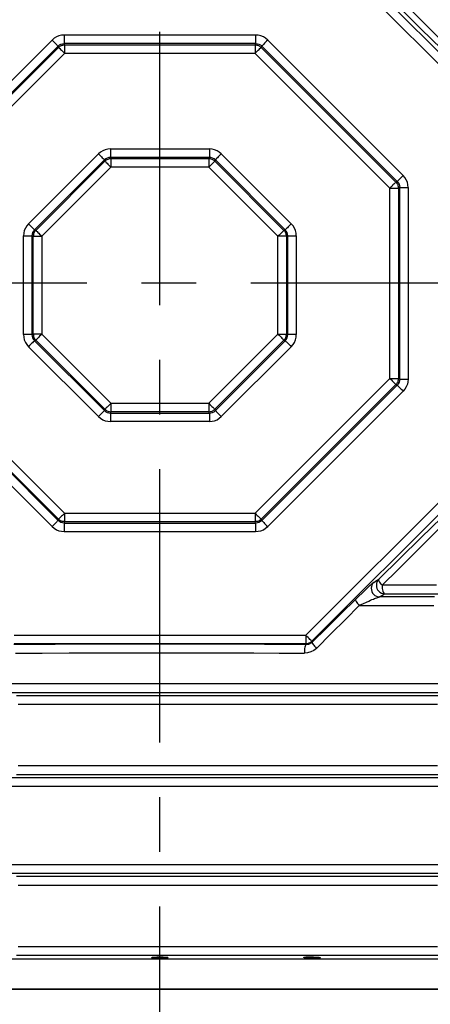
# Model space of a CAD drawing. Header units: millimetres. Extents: x 196 to 1773810, y -221320 to 153872.
# Tile 55 of 256: x 1115152 to 1115629, y -201662 to -200518. Entities that reach past the tile are written whole.
import ezdxf

# ---------------------------------------------------------------- set-up
doc = ezdxf.new("R2010")
doc.units = ezdxf.units.MM
doc.linetypes.add('CENTER', pattern=[50.8, 31.75, -6.35, 6.35, -6.35])
doc.layers.get('Defpoints').update_dxf_attribs({"lineweight": 18})
doc.layers.add('00_Основной', color=163, linetype='Continuous', lineweight=40)
doc.layers.add('ТМ-размеры', color=25, linetype='Continuous', lineweight=20)
doc.styles.add('SFINKS', font='SFINKS.shx', dxfattribs={"width": 0.7, "oblique": 15})
doc.dimstyles.new('кира-50', dxfattribs={"dimtxt": 150, "dimasz": 40, "dimexe": 15, "dimexo": 0, "dimgap": 20, "dimtad": 1, "dimdec": 0, "dimrnd": 5, "dimdsep": 46, "dimtxsty": 'SFINKS', "dimblk1": 'OBLIQUE', "dimblk2": 'OBLIQUE', "dimsah": 1, "dimcen": 2.5, "dimclrd": 252, "dimclre": 252, "dimclrt": 252, "dimadec": 0, "dimazin": 0, "dimtfac": 1, "dimtdec": 0, "dimtofl": 0, "dimtmove": 0, "dimatfit": 3, "dimldrblk": 'OBLIQUE', "dimfxl": 15, "dimtfill": 1, "dimtolj": 1, "dimtzin": 0, "dimlwd": 20, "dimlwe": 20, "dimarcsym": 0})

# ---------------------------------------------------------------- blocks, each defined once
blk = doc.blocks.new('_Oblique')
at = {"color": 0, "linetype": 'ByBlock', "lineweight": -2}
blk.add_line((-0.5, -0.5), (0.5, 0.5), dxfattribs=at)
blk = doc.blocks.new('*D46')
at = {"layer": 'Defpoints', "color": 0, "linetype": 'ByBlock', "lineweight": 50, "transparency": 16777216}
for p in [(1115314.6, -194978.3), (1115314.6, -203390.2), (1116749, -203390.2)]:
    blk.add_point(p, dxfattribs=at)
at = {"layer": 'ТМ-размеры', "color": 252, "linetype": 'ByBlock', "lineweight": 20, "transparency": 16777216}
for p, q in [((1115314.6, -194978.3), (1116764, -194978.3)), ((1116749, -194978.3), (1116749, -203390.2)), ((1115314.6, -203390.2), (1116764, -203390.2))]:
    blk.add_line(p, q, dxfattribs=at)
at = {"layer": 'ТМ-размеры', "color": 252, "linetype": 'ByBlock', "lineweight": 20, "transparency": 16777216, "xscale": 40, "yscale": 40, "zscale": 40}
for p, rotation in [((1116749, -194978.3), 90), ((1116749, -203390.2), 270)]:
    blk.add_blockref('_Oblique', p, dxfattribs=dict(at, rotation=rotation))
at = {"layer": 'ТМ-размеры', "color": 252, "linetype": 'ByBlock', "transparency": 16777216, "insert": (1116654, -199184.3), "char_height": 150, "attachment_point": 5, "rotation": 90, "style": 'SFINKS', "bg_fill": 3, "box_fill_scale": 1.1, "bg_fill_color": 256, "bg_fill_true_color": 13158600, "bg_fill_transparency": 0}
blk.add_mtext('\\A1;8410', dxfattribs=at)

msp = doc.modelspace()

# ---------------------------------------------------------------- linework, layer by layer
at = {"color": 252, "linetype": 'CENTER', "lineweight": 25, "ltscale": 10}
for p, q in [((1115314.6, -203390.2, 0.2), (1115314.6, -194978.3, 0.2)), ((1115737.9, -200824.7, 0.2), (1114891.4, -200824.7, 0.2))]:
    msp.add_line(p, q, dxfattribs=at)
at = {"layer": '00_Основной', "color": 252, "lineweight": 25, "ltscale": 10}
for p, q in [((1115491.1, -200408.8, 0.2), (1115730.6, -200648.3, 0.2)), ((1115723.6, -200655.4, 0.2), (1115484, -200415.8, 0.2)), ((1115425.9, -200536.4, 0.2), (1115203.3, -200536.4, 0.2)), ((1115032, -200699.5, 0.2), (1115189.4, -200542.1, 0.2)), ((1115196.4, -200549.1, 0.2), (1115039, -200706.5, 0.2)), ((1115040.5, -200707.1, 0.2), (1115197, -200550.6, 0.2)), ((1115197, -200550.6, 0.2), (1115196.4, -200549.1, 0.2)), ((1115203.3, -200546.2, 0.2), (1115204, -200547.7, 0.2)), ((1115425.9, -200546.2, 0.2), (1115203.3, -200546.2, 0.2)), ((1115204, -200547.7, 0.2), (1115425.3, -200547.7, 0.2)), ((1115425.3, -200547.7, 0.2), (1115425.9, -200546.2, 0.2)), ((1115432.9, -200549.1, 0.2), (1115432.3, -200550.6, 0.2)), ((1115432.3, -200550.6, 0.2), (1115588.8, -200707.1, 0.2)), ((1115590.3, -200706.5, 0.2), (1115432.9, -200549.1, 0.2)), ((1115597.3, -200699.5, 0.2), (1115439.9, -200542.1, 0.2)), ((1115204, -200557.6, 0.2), (1115047.4, -200714.1, 0.2)), ((1115425.3, -200557.6, 0.2), (1115204, -200557.6, 0.2)), ((1115581.8, -200714.1, 0.2), (1115425.3, -200557.6, 0.2)), ((1115162, -200755.6, 0.2), (1115243.3, -200674.4, 0.2)), ((1115257.2, -200668.6, 0.2), (1115372.1, -200668.6, 0.2)), ((1115257.2, -200678.4, 0.2), (1115257.8, -200679.9, 0.2)), ((1115372.1, -200678.4, 0.2), (1115257.2, -200678.4, 0.2)), ((1115371.5, -200679.9, 0.2), (1115372.1, -200678.4, 0.2)), ((1115386, -200674.4, 0.2), (1115467.3, -200755.6, 0.2)), ((1115250.2, -200681.3, 0.2), (1115169, -200762.6, 0.2)), ((1115170.5, -200763.2, 0.2), (1115250.9, -200682.8, 0.2)), ((1115257.8, -200689.8, 0.2), (1115177.4, -200770.1, 0.2)), ((1115250.9, -200682.8, 0.2), (1115250.2, -200681.3, 0.2)), ((1115257.8, -200679.9, 0.2), (1115371.5, -200679.9, 0.2)), ((1115371.5, -200689.8, 0.2), (1115257.8, -200689.8, 0.2)), ((1115451.8, -200770.1, 0.2), (1115371.5, -200689.8, 0.2)), ((1115379.1, -200681.3, 0.2), (1115378.4, -200682.8, 0.2)), ((1115378.4, -200682.8, 0.2), (1115458.8, -200763.2, 0.2)), ((1115460.3, -200762.6, 0.2), (1115379.1, -200681.3, 0.2)), ((1115588.8, -200707.1, 0.2), (1115590.3, -200706.5, 0.2)), ((1115581.8, -200935.4, 0.2), (1115581.8, -200714.1, 0.2)), ((1115593.2, -200713.5, 0.2), (1115591.7, -200714.1, 0.2)), ((1115591.7, -200714.1, 0.2), (1115591.7, -200935.4, 0.2)), ((1115593.2, -200936, 0.2), (1115593.2, -200713.5, 0.2)), ((1115603, -200713.5, 0.2), (1115603, -200936, 0.2)), ((1115156.2, -200884.4, 0.2), (1115156.2, -200769.5, 0.2)), ((1115167.6, -200770.1, 0.2), (1115166.1, -200769.5, 0.2)), ((1115166.1, -200769.5, 0.2), (1115166.1, -200884.4, 0.2)), ((1115169, -200762.6, 0.2), (1115170.5, -200763.2, 0.2)), ((1115458.8, -200763.2, 0.2), (1115460.3, -200762.6, 0.2)), ((1115463.2, -200769.5, 0.2), (1115461.7, -200770.1, 0.2)), ((1115463.2, -200884.4, 0.2), (1115463.2, -200769.5, 0.2)), ((1115473, -200769.5, 0.2), (1115473, -200884.4, 0.2)), ((1115167.6, -200883.8, 0.2), (1115167.6, -200770.1, 0.2)), ((1115177.4, -200770.1, 0.2), (1115177.4, -200883.8, 0.2)), ((1115451.8, -200883.8, 0.2), (1115451.8, -200770.1, 0.2)), ((1115461.7, -200770.1, 0.2), (1115461.7, -200883.8, 0.2)), ((1115166.1, -200884.4, 0.2), (1115167.6, -200883.8, 0.2)), ((1115177.4, -200883.8, 0.2), (1115257.8, -200964.2, 0.2)), ((1115371.5, -200964.2, 0.2), (1115451.8, -200883.8, 0.2)), ((1115461.7, -200883.8, 0.2), (1115463.2, -200884.4, 0.2)), ((1115170.5, -200890.8, 0.2), (1115169, -200891.4, 0.2)), ((1115169, -200891.4, 0.2), (1115250.2, -200972.6, 0.2)), ((1115250.9, -200971.1, 0.2), (1115170.5, -200890.8, 0.2)), ((1115458.8, -200890.8, 0.2), (1115378.4, -200971.1, 0.2)), ((1115379.1, -200972.6, 0.2), (1115460.3, -200891.4, 0.2)), ((1115460.3, -200891.4, 0.2), (1115458.8, -200890.8, 0.2)), ((1115243.3, -200979.6, 0.2), (1115162, -200898.4, 0.2)), ((1115467.3, -200898.4, 0.2), (1115386, -200979.6, 0.2)), ((1115047.4, -200935.4, 0.2), (1115204, -201091.9, 0.2)), ((1115425.3, -201091.9, 0.2), (1115581.8, -200935.4, 0.2)), ((1115591.7, -200935.4, 0.2), (1115593.2, -200936, 0.2)), ((1115189.4, -201107.4, 0.2), (1115032, -200950, 0.2)), ((1115039, -200943, 0.2), (1115196.4, -201100.4, 0.2)), ((1115197, -201098.9, 0.2), (1115040.5, -200942.4, 0.2)), ((1115588.8, -200942.4, 0.2), (1115432.3, -201098.9, 0.2)), ((1115432.9, -201100.4, 0.2), (1115590.3, -200943, 0.2)), ((1115439.9, -201107.4, 0.2), (1115597.3, -200950, 0.2)), ((1115590.3, -200943, 0.2), (1115588.8, -200942.4, 0.2)), ((1115257.8, -200964.2, 0.2), (1115371.5, -200964.2, 0.2)), ((1115250.2, -200972.6, 0.2), (1115250.9, -200971.1, 0.2)), ((1115257.8, -200974, 0.2), (1115257.2, -200975.5, 0.2)), ((1115257.2, -200975.5, 0.2), (1115372.1, -200975.5, 0.2)), ((1115371.5, -200974, 0.2), (1115257.8, -200974, 0.2)), ((1115372.1, -200975.5, 0.2), (1115371.5, -200974, 0.2)), ((1115378.4, -200971.1, 0.2), (1115379.1, -200972.6, 0.2)), ((1115372.1, -200985.4, 0.2), (1115257.2, -200985.4, 0.2)), ((1115484, -201233.7, 0.2), (1115723.6, -200994.1, 0.2)), ((1115730.6, -201001.2, 0.2), (1115491.1, -201240.7, 0.2)), ((1115196.4, -201100.4, 0.2), (1115197, -201098.9, 0.2)), ((1115204, -201101.8, 0.2), (1115203.3, -201103.3, 0.2)), ((1115204, -201091.9, 0.2), (1115425.3, -201091.9, 0.2)), ((1115425.3, -201101.8, 0.2), (1115204, -201101.8, 0.2)), ((1115425.9, -201103.3, 0.2), (1115425.3, -201101.8, 0.2)), ((1115432.3, -201098.9, 0.2), (1115432.9, -201100.4, 0.2)), ((1115203.3, -201103.3, 0.2), (1115425.9, -201103.3, 0.2)), ((1115203.3, -201113.1, 0.2), (1115425.9, -201113.1, 0.2)), ((1115145.3, -201233.7, 0.2), (1115484, -201233.7, 0.2)), ((1115484, -201243.7, 0.2), (1115145.3, -201243.7, 0.2)), ((1115484, -201243.7, 0.2), (1115484.4, -201244.6, 0.2)), ((1115491.5, -201241.8, 0.2), (1115491.1, -201240.7, 0.2))]:
    msp.add_line(p, q, dxfattribs=at)
at = {"layer": '00_Основной', "color": 252, "lineweight": 25, "ltscale": 10, "elevation": 0.2}
for points in [[(1115568.9, -200481), (1115593.6, -200505.2), (1115617.9, -200529.1), (1115642, -200552.7)], [(1115645, -200545.6), (1115627.3, -200528.1), (1115609.2, -200510.1), (1115591.3, -200492.3), (1115572.8, -200473.9)], [(1115203.3, -200536.4), (1115200.3, -200536.6), (1115197.3, -200537.3), (1115194.4, -200538.5), (1115191.8, -200540.1), (1115189.4, -200542.1)], [(1115203.3, -200536.4), (1115203.3, -200538.1), (1115203.3, -200539.8), (1115203.3, -200541.4), (1115203.3, -200542.8), (1115203.3, -200544), (1115203.3, -200545), (1115203.3, -200545.8), (1115203.3, -200546.2)], [(1115425.9, -200536.4), (1115425.9, -200538.1), (1115425.9, -200539.8), (1115425.9, -200541.4), (1115425.9, -200542.8), (1115425.9, -200544), (1115425.9, -200545), (1115425.9, -200545.8), (1115425.9, -200546.2)], [(1115439.9, -200542.1), (1115437.5, -200540.1), (1115434.9, -200538.5), (1115432, -200537.3), (1115429, -200536.6), (1115425.9, -200536.4)], [(1115189.4, -200542.1), (1115190.6, -200543.4), (1115191.8, -200544.5), (1115193, -200545.7), (1115194, -200546.7), (1115194.8, -200547.6), (1115195.5, -200548.3), (1115196.1, -200548.8), (1115196.4, -200549.1)], [(1115196.4, -200549.1), (1115197.9, -200547.8), (1115199.6, -200546.9), (1115201.4, -200546.4), (1115203.3, -200546.2)], [(1115197, -200550.6), (1115197.7, -200550), (1115198.5, -200549.4), (1115199.3, -200548.9), (1115200.2, -200548.5), (1115201.1, -200548.2), (1115202.1, -200547.9), (1115203, -200547.8), (1115204, -200547.7)], [(1115197, -200550.6), (1115197.3, -200550.9), (1115197.8, -200551.4), (1115198.5, -200552.1), (1115199.4, -200553), (1115200.4, -200554), (1115201.5, -200555.1), (1115202.7, -200556.3), (1115204, -200557.6)], [(1115204, -200547.7), (1115204, -200548.2), (1115204, -200548.9), (1115204, -200549.9), (1115204, -200551.1), (1115204, -200552.6), (1115204, -200554.1), (1115204, -200555.8), (1115204, -200557.6)], [(1115425.3, -200547.7), (1115426.3, -200547.8), (1115427.2, -200547.9), (1115428.2, -200548.2), (1115429.1, -200548.5), (1115429.9, -200548.9), (1115430.8, -200549.4), (1115431.6, -200550), (1115432.3, -200550.6)], [(1115425.3, -200547.7), (1115425.3, -200548.2), (1115425.3, -200548.9), (1115425.3, -200549.9), (1115425.3, -200551.1), (1115425.3, -200552.6), (1115425.3, -200554.1), (1115425.3, -200555.8), (1115425.3, -200557.6)], [(1115425.3, -200557.6), (1115426.5, -200556.3), (1115427.7, -200555.1), (1115428.8, -200554), (1115429.9, -200553), (1115430.7, -200552.1), (1115431.4, -200551.4), (1115432, -200550.9), (1115432.3, -200550.6)], [(1115425.9, -200546.2), (1115427.9, -200546.4), (1115429.7, -200546.9), (1115431.4, -200547.8), (1115432.9, -200549.1)], [(1115439.9, -200542.1), (1115438.6, -200543.4), (1115437.4, -200544.5), (1115436.3, -200545.7), (1115435.3, -200546.7), (1115434.5, -200547.6), (1115433.7, -200548.3), (1115433.2, -200548.8), (1115432.9, -200549.1)], [(1115257.2, -200668.6), (1115254.1, -200668.8), (1115251.1, -200669.5), (1115248.3, -200670.7), (1115245.6, -200672.3), (1115243.3, -200674.4)], [(1115243.3, -200674.4), (1115244.5, -200675.6), (1115245.7, -200676.8), (1115246.8, -200677.9), (1115247.8, -200678.9), (1115248.7, -200679.8), (1115249.4, -200680.5), (1115249.9, -200681), (1115250.2, -200681.3)], [(1115257.2, -200678.4), (1115255.3, -200678.6), (1115253.4, -200679.2), (1115251.7, -200680.1), (1115250.2, -200681.3)], [(1115257.2, -200668.6), (1115257.2, -200670.3), (1115257.2, -200672), (1115257.2, -200673.6), (1115257.2, -200675), (1115257.2, -200676.3), (1115257.2, -200677.3), (1115257.2, -200678), (1115257.2, -200678.4)], [(1115372.1, -200668.6), (1115372.1, -200670.3), (1115372.1, -200672), (1115372.1, -200673.6), (1115372.1, -200675), (1115372.1, -200676.3), (1115372.1, -200677.3), (1115372.1, -200678), (1115372.1, -200678.4)], [(1115386, -200674.4), (1115383.7, -200672.3), (1115381, -200670.7), (1115378.2, -200669.5), (1115375.2, -200668.8), (1115372.1, -200668.6)], [(1115379.1, -200681.3), (1115377.6, -200680.1), (1115375.9, -200679.2), (1115374, -200678.6), (1115372.1, -200678.4)], [(1115386, -200674.4), (1115384.8, -200675.6), (1115383.6, -200676.8), (1115382.5, -200677.9), (1115381.5, -200678.9), (1115380.6, -200679.8), (1115379.9, -200680.5), (1115379.4, -200681), (1115379.1, -200681.3)], [(1115257.8, -200679.9), (1115256.8, -200680), (1115255.9, -200680.1), (1115255, -200680.4), (1115254.1, -200680.7), (1115253.2, -200681.1), (1115252.3, -200681.6), (1115251.6, -200682.2), (1115250.9, -200682.8)], [(1115250.9, -200682.8), (1115251.2, -200683.1), (1115251.7, -200683.7), (1115252.4, -200684.4), (1115253.3, -200685.2), (1115254.3, -200686.2), (1115255.4, -200687.4), (1115256.6, -200688.6), (1115257.8, -200689.8)], [(1115257.8, -200679.9), (1115257.8, -200680.4), (1115257.8, -200681.1), (1115257.8, -200682.1), (1115257.8, -200683.3), (1115257.8, -200684.8), (1115257.8, -200686.4), (1115257.8, -200688), (1115257.8, -200689.8)], [(1115371.5, -200679.9), (1115371.5, -200680.4), (1115371.5, -200681.1), (1115371.5, -200682.1), (1115371.5, -200683.3), (1115371.5, -200684.8), (1115371.5, -200686.4), (1115371.5, -200688), (1115371.5, -200689.8)], [(1115378.4, -200682.8), (1115377.7, -200682.2), (1115376.9, -200681.6), (1115376.1, -200681.1), (1115375.2, -200680.7), (1115374.3, -200680.4), (1115373.4, -200680.1), (1115372.4, -200680), (1115371.5, -200679.9)], [(1115378.4, -200682.8), (1115378.1, -200683.1), (1115377.6, -200683.7), (1115376.9, -200684.4), (1115376, -200685.2), (1115375, -200686.2), (1115373.9, -200687.4), (1115372.7, -200688.6), (1115371.5, -200689.8)], [(1115590.3, -200706.5), (1115590.6, -200706.2), (1115591.1, -200705.7), (1115591.8, -200704.9), (1115592.7, -200704.1), (1115593.7, -200703.1), (1115594.8, -200701.9), (1115596, -200700.8), (1115597.3, -200699.5)], [(1115603, -200713.5), (1115602.8, -200710.4), (1115602.1, -200707.4), (1115600.9, -200704.5), (1115599.3, -200701.9), (1115597.3, -200699.5)], [(1115588.8, -200707.1), (1115588.5, -200707.4), (1115588, -200708), (1115587.3, -200708.7), (1115586.4, -200709.5), (1115585.4, -200710.5), (1115584.3, -200711.7), (1115583.1, -200712.8), (1115581.8, -200714.1)], [(1115588.8, -200707.1), (1115589.4, -200707.8), (1115590, -200708.6), (1115590.5, -200709.4), (1115590.9, -200710.3), (1115591.2, -200711.2), (1115591.5, -200712.2), (1115591.6, -200713.1), (1115591.7, -200714.1)], [(1115590.3, -200706.5), (1115591.5, -200708), (1115592.5, -200709.7), (1115593, -200711.5), (1115593.2, -200713.5)], [(1115581.8, -200714.1), (1115583.6, -200714.1), (1115585.3, -200714.1), (1115586.8, -200714.1), (1115588.3, -200714.1), (1115589.5, -200714.1), (1115590.5, -200714.1), (1115591.2, -200714.1), (1115591.7, -200714.1)], [(1115593.2, -200713.5), (1115593.6, -200713.5), (1115594.4, -200713.5), (1115595.4, -200713.5), (1115596.6, -200713.5), (1115598, -200713.5), (1115599.6, -200713.5), (1115601.3, -200713.5), (1115603, -200713.5)], [(1115162, -200755.6), (1115160, -200758), (1115158.4, -200760.6), (1115157.2, -200763.4), (1115156.5, -200766.5), (1115156.2, -200769.5)], [(1115162, -200755.6), (1115163.2, -200756.8), (1115164.4, -200758), (1115165.5, -200759.1), (1115166.6, -200760.1), (1115167.4, -200761), (1115168.1, -200761.7), (1115168.7, -200762.2), (1115169, -200762.6)], [(1115467.3, -200755.6), (1115466, -200756.8), (1115464.8, -200758), (1115463.7, -200759.1), (1115462.7, -200760.1), (1115461.8, -200761), (1115461.1, -200761.7), (1115460.6, -200762.2), (1115460.3, -200762.6)], [(1115473, -200769.5), (1115472.8, -200766.5), (1115472.1, -200763.4), (1115470.9, -200760.6), (1115469.3, -200758), (1115467.3, -200755.6)], [(1115156.2, -200769.5), (1115158, -200769.5), (1115159.7, -200769.5), (1115161.2, -200769.5), (1115162.7, -200769.5), (1115163.9, -200769.5), (1115164.9, -200769.5), (1115165.6, -200769.5), (1115166.1, -200769.5)], [(1115169, -200762.6), (1115167.7, -200764.1), (1115166.8, -200765.7), (1115166.3, -200767.6), (1115166.1, -200769.5)], [(1115170.5, -200763.2), (1115169.8, -200763.9), (1115169.3, -200764.7), (1115168.8, -200765.5), (1115168.4, -200766.4), (1115168, -200767.3), (1115167.8, -200768.2), (1115167.7, -200769.2), (1115167.6, -200770.1)], [(1115170.5, -200763.2), (1115170.8, -200763.5), (1115171.3, -200764), (1115172, -200764.7), (1115172.9, -200765.6), (1115173.9, -200766.6), (1115175, -200767.7), (1115176.2, -200768.9), (1115177.4, -200770.1)], [(1115458.8, -200763.2), (1115458.5, -200763.5), (1115458, -200764), (1115457.3, -200764.7), (1115456.4, -200765.6), (1115455.4, -200766.6), (1115454.3, -200767.7), (1115453.1, -200768.9), (1115451.8, -200770.1)], [(1115461.7, -200770.1), (1115461.6, -200769.2), (1115461.5, -200768.2), (1115461.2, -200767.3), (1115460.9, -200766.4), (1115460.5, -200765.5), (1115460, -200764.7), (1115459.4, -200763.9), (1115458.8, -200763.2)], [(1115463.2, -200769.5), (1115463, -200767.6), (1115462.5, -200765.7), (1115461.5, -200764.1), (1115460.3, -200762.6)], [(1115463.2, -200769.5), (1115463.6, -200769.5), (1115464.4, -200769.5), (1115465.4, -200769.5), (1115466.6, -200769.5), (1115468, -200769.5), (1115469.6, -200769.5), (1115471.3, -200769.5), (1115473, -200769.5)], [(1115167.6, -200770.1), (1115168, -200770.1), (1115168.8, -200770.1), (1115169.8, -200770.1), (1115171, -200770.1), (1115172.4, -200770.1), (1115174, -200770.1), (1115175.7, -200770.1), (1115177.4, -200770.1)], [(1115461.7, -200770.1), (1115461.2, -200770.1), (1115460.5, -200770.1), (1115459.5, -200770.1), (1115458.3, -200770.1), (1115456.8, -200770.1), (1115455.3, -200770.1), (1115453.6, -200770.1), (1115451.8, -200770.1)], [(1115166.1, -200884.4), (1115165.6, -200884.4), (1115164.9, -200884.4), (1115163.9, -200884.4), (1115162.7, -200884.4), (1115161.2, -200884.4), (1115159.7, -200884.4), (1115158, -200884.4), (1115156.2, -200884.4)], [(1115156.2, -200884.4), (1115156.5, -200887.5), (1115157.2, -200890.5), (1115158.4, -200893.4), (1115160, -200896), (1115162, -200898.4)], [(1115166.1, -200884.4), (1115166.3, -200886.3), (1115166.8, -200888.2), (1115167.7, -200889.9), (1115169, -200891.4)], [(1115177.4, -200883.8), (1115175.7, -200883.8), (1115174, -200883.8), (1115172.4, -200883.8), (1115171, -200883.8), (1115169.8, -200883.8), (1115168.8, -200883.8), (1115168, -200883.8), (1115167.6, -200883.8)], [(1115167.6, -200883.8), (1115167.7, -200884.8), (1115167.8, -200885.7), (1115168, -200886.7), (1115168.4, -200887.6), (1115168.8, -200888.4), (1115169.3, -200889.3), (1115169.8, -200890), (1115170.5, -200890.8)], [(1115177.4, -200883.8), (1115176.2, -200885), (1115175, -200886.2), (1115173.9, -200887.3), (1115172.9, -200888.4), (1115172, -200889.2), (1115171.3, -200889.9), (1115170.8, -200890.5), (1115170.5, -200890.8)], [(1115451.8, -200883.8), (1115453.1, -200885), (1115454.3, -200886.2), (1115455.4, -200887.3), (1115456.4, -200888.4), (1115457.3, -200889.2), (1115458, -200889.9), (1115458.5, -200890.5), (1115458.8, -200890.8)], [(1115451.8, -200883.8), (1115453.6, -200883.8), (1115455.3, -200883.8), (1115456.8, -200883.8), (1115458.3, -200883.8), (1115459.5, -200883.8), (1115460.5, -200883.8), (1115461.2, -200883.8), (1115461.7, -200883.8)], [(1115458.8, -200890.8), (1115459.4, -200890), (1115460, -200889.3), (1115460.5, -200888.4), (1115460.9, -200887.6), (1115461.2, -200886.7), (1115461.5, -200885.7), (1115461.6, -200884.8), (1115461.7, -200883.8)], [(1115460.3, -200891.4), (1115461.5, -200889.9), (1115462.5, -200888.2), (1115463, -200886.3), (1115463.2, -200884.4)], [(1115473, -200884.4), (1115471.3, -200884.4), (1115469.6, -200884.4), (1115468, -200884.4), (1115466.6, -200884.4), (1115465.4, -200884.4), (1115464.4, -200884.4), (1115463.6, -200884.4), (1115463.2, -200884.4)], [(1115467.3, -200898.4), (1115469.3, -200896), (1115470.9, -200893.4), (1115472.1, -200890.5), (1115472.8, -200887.5), (1115473, -200884.4)], [(1115169, -200891.4), (1115168.7, -200891.7), (1115168.1, -200892.2), (1115167.4, -200892.9), (1115166.6, -200893.8), (1115165.5, -200894.8), (1115164.4, -200895.9), (1115163.2, -200897.1), (1115162, -200898.4)], [(1115460.3, -200891.4), (1115460.6, -200891.7), (1115461.1, -200892.2), (1115461.8, -200892.9), (1115462.7, -200893.8), (1115463.7, -200894.8), (1115464.8, -200895.9), (1115466, -200897.1), (1115467.3, -200898.4)], [(1115581.8, -200935.4), (1115583.1, -200936.7), (1115584.3, -200937.9), (1115585.4, -200939), (1115586.4, -200940), (1115587.3, -200940.8), (1115588, -200941.5), (1115588.5, -200942.1), (1115588.8, -200942.4)], [(1115581.8, -200935.4), (1115583.6, -200935.4), (1115585.3, -200935.4), (1115586.8, -200935.4), (1115588.3, -200935.4), (1115589.5, -200935.4), (1115590.5, -200935.4), (1115591.2, -200935.4), (1115591.7, -200935.4)], [(1115591.7, -200935.4), (1115591.6, -200936.4), (1115591.5, -200937.3), (1115591.2, -200938.3), (1115590.9, -200939.2), (1115590.5, -200940.1), (1115590, -200940.9), (1115589.4, -200941.7), (1115588.8, -200942.4)], [(1115593.2, -200936), (1115593, -200938), (1115592.5, -200939.8), (1115591.5, -200941.5), (1115590.3, -200943)], [(1115593.2, -200936), (1115593.6, -200936), (1115594.4, -200936), (1115595.4, -200936), (1115596.6, -200936), (1115598, -200936), (1115599.6, -200936), (1115601.3, -200936), (1115603, -200936)], [(1115603, -200936), (1115602.8, -200939.1), (1115602.1, -200942.1), (1115600.9, -200945), (1115599.3, -200947.6), (1115597.3, -200950)], [(1115590.3, -200943), (1115590.6, -200943.3), (1115591.1, -200943.8), (1115591.8, -200944.6), (1115592.7, -200945.4), (1115593.7, -200946.4), (1115594.8, -200947.6), (1115596, -200948.7), (1115597.3, -200950)], [(1115257.8, -200964.2), (1115256.6, -200965.4), (1115255.4, -200966.6), (1115254.3, -200967.7), (1115253.3, -200968.7), (1115252.4, -200969.6), (1115251.7, -200970.3), (1115251.2, -200970.8), (1115250.9, -200971.1)], [(1115257.8, -200964.2), (1115257.8, -200965.9), (1115257.8, -200967.6), (1115257.8, -200969.2), (1115257.8, -200970.6), (1115257.8, -200971.8), (1115257.8, -200972.8), (1115257.8, -200973.6), (1115257.8, -200974)], [(1115371.5, -200964.2), (1115372.7, -200965.4), (1115373.9, -200966.6), (1115375, -200967.7), (1115376, -200968.7), (1115376.9, -200969.6), (1115377.6, -200970.3), (1115378.1, -200970.8), (1115378.4, -200971.1)], [(1115371.5, -200964.2), (1115371.5, -200965.9), (1115371.5, -200967.6), (1115371.5, -200969.2), (1115371.5, -200970.6), (1115371.5, -200971.8), (1115371.5, -200972.8), (1115371.5, -200973.6), (1115371.5, -200974)], [(1115250.2, -200972.6), (1115249.9, -200972.9), (1115249.4, -200973.5), (1115248.7, -200974.2), (1115247.8, -200975.1), (1115246.8, -200976.1), (1115245.7, -200977.2), (1115244.5, -200978.4), (1115243.3, -200979.6)], [(1115250.2, -200972.6), (1115251.7, -200973.9), (1115253.4, -200974.8), (1115255.3, -200975.3), (1115257.2, -200975.5)], [(1115250.9, -200971.1), (1115251.6, -200971.8), (1115252.3, -200972.3), (1115253.2, -200972.8), (1115254.1, -200973.2), (1115255, -200973.6), (1115255.9, -200973.8), (1115256.8, -200974), (1115257.8, -200974)], [(1115257.2, -200975.5), (1115257.2, -200976), (1115257.2, -200976.7), (1115257.2, -200977.7), (1115257.2, -200978.9), (1115257.2, -200980.4), (1115257.2, -200982), (1115257.2, -200983.6), (1115257.2, -200985.4)], [(1115371.5, -200974), (1115372.4, -200974), (1115373.4, -200973.8), (1115374.3, -200973.6), (1115375.2, -200973.2), (1115376.1, -200972.8), (1115376.9, -200972.3), (1115377.7, -200971.8), (1115378.4, -200971.1)], [(1115372.1, -200975.5), (1115374, -200975.3), (1115375.9, -200974.8), (1115377.6, -200973.9), (1115379.1, -200972.6)], [(1115372.1, -200975.5), (1115372.1, -200976), (1115372.1, -200976.7), (1115372.1, -200977.7), (1115372.1, -200978.9), (1115372.1, -200980.4), (1115372.1, -200982), (1115372.1, -200983.6), (1115372.1, -200985.4)], [(1115379.1, -200972.6), (1115379.4, -200972.9), (1115379.9, -200973.5), (1115380.6, -200974.2), (1115381.5, -200975.1), (1115382.5, -200976.1), (1115383.6, -200977.2), (1115384.8, -200978.4), (1115386, -200979.6)], [(1115243.3, -200979.6), (1115245.6, -200981.6), (1115248.3, -200983.2), (1115251.1, -200984.4), (1115254.1, -200985.1), (1115257.2, -200985.4)], [(1115372.1, -200985.4), (1115375.2, -200985.1), (1115378.2, -200984.4), (1115381, -200983.2), (1115383.7, -200981.6), (1115386, -200979.6)], [(1115196.4, -201100.4), (1115196.1, -201100.7), (1115195.5, -201101.3), (1115194.8, -201102), (1115194, -201102.8), (1115193, -201103.8), (1115191.8, -201105), (1115190.6, -201106.2), (1115189.4, -201107.4)], [(1115203.3, -201103.3), (1115201.4, -201103.1), (1115199.6, -201102.6), (1115197.9, -201101.7), (1115196.4, -201100.4)], [(1115204, -201091.9), (1115202.7, -201093.2), (1115201.5, -201094.4), (1115200.4, -201095.5), (1115199.4, -201096.5), (1115198.5, -201097.4), (1115197.8, -201098.1), (1115197.3, -201098.6), (1115197, -201098.9)], [(1115204, -201101.8), (1115203, -201101.7), (1115202.1, -201101.6), (1115201.1, -201101.4), (1115200.2, -201101), (1115199.3, -201100.6), (1115198.5, -201100.1), (1115197.7, -201099.5), (1115197, -201098.9)], [(1115204, -201091.9), (1115204, -201093.7), (1115204, -201095.4), (1115204, -201097), (1115204, -201098.4), (1115204, -201099.6), (1115204, -201100.6), (1115204, -201101.3), (1115204, -201101.8)], [(1115425.3, -201091.9), (1115426.5, -201093.2), (1115427.7, -201094.4), (1115428.8, -201095.5), (1115429.9, -201096.5), (1115430.7, -201097.4), (1115431.4, -201098.1), (1115432, -201098.6), (1115432.3, -201098.9)], [(1115425.3, -201091.9), (1115425.3, -201093.7), (1115425.3, -201095.4), (1115425.3, -201097), (1115425.3, -201098.4), (1115425.3, -201099.6), (1115425.3, -201100.6), (1115425.3, -201101.3), (1115425.3, -201101.8)], [(1115432.3, -201098.9), (1115431.6, -201099.5), (1115430.8, -201100.1), (1115429.9, -201100.6), (1115429.1, -201101), (1115428.2, -201101.4), (1115427.2, -201101.6), (1115426.3, -201101.7), (1115425.3, -201101.8)], [(1115432.9, -201100.4), (1115431.4, -201101.7), (1115429.7, -201102.6), (1115427.9, -201103.1), (1115425.9, -201103.3)], [(1115432.9, -201100.4), (1115433.2, -201100.7), (1115433.7, -201101.3), (1115434.5, -201102), (1115435.3, -201102.8), (1115436.3, -201103.8), (1115437.4, -201105), (1115438.6, -201106.2), (1115439.9, -201107.4)], [(1115642, -201096.9), (1115617.9, -201120.4), (1115593.6, -201144.3), (1115568.9, -201168.5)], [(1115189.4, -201107.4), (1115191.8, -201109.4), (1115194.4, -201111), (1115197.3, -201112.2), (1115200.3, -201112.9), (1115203.3, -201113.1)], [(1115203.3, -201103.3), (1115203.3, -201103.7), (1115203.3, -201104.5), (1115203.3, -201105.5), (1115203.3, -201106.7), (1115203.3, -201108.1), (1115203.3, -201109.7), (1115203.3, -201111.4), (1115203.3, -201113.1)], [(1115425.9, -201103.3), (1115425.9, -201103.7), (1115425.9, -201104.5), (1115425.9, -201105.5), (1115425.9, -201106.7), (1115425.9, -201108.1), (1115425.9, -201109.7), (1115425.9, -201111.4), (1115425.9, -201113.1)], [(1115425.9, -201113.1), (1115429, -201112.9), (1115432, -201112.2), (1115434.9, -201111), (1115437.5, -201109.4), (1115439.9, -201107.4)], [(1115572.8, -201175.6), (1115591.3, -201157.2), (1115609.2, -201139.4), (1115627.3, -201121.4), (1115645, -201103.9)], [(1115563, -201172.2), (1115566.3, -201170.1), (1115568.9, -201168.5)], [(1115568.9, -201168.5), (1115567.7, -201170), (1115566.8, -201171.7), (1115566.2, -201173.5), (1115566.1, -201175.5), (1115566.2, -201177.4), (1115566.8, -201179.2), (1115567.6, -201180.9), (1115568.8, -201182.5), (1115570.3, -201183.7), (1115572, -201184.7), (1115573.8, -201185.3), (1115575.7, -201185.6)], [(1115572.8, -201175.6), (1115571.8, -201174.4), (1115570.9, -201173.2), (1115570.1, -201172.1), (1115569.5, -201171.1), (1115569.1, -201170.2), (1115568.8, -201169.5), (1115568.8, -201168.9), (1115568.9, -201168.5)], [(1115541.8, -201192.1), (1115545.7, -201188.3), (1115549.5, -201184.6), (1115553, -201181.2), (1115556.3, -201178.1), (1115558.6, -201176), (1115560.5, -201174.2), (1115562, -201172.9), (1115563, -201172.2)], [(1115563, -201172.2), (1115561.8, -201173.7), (1115560.9, -201175.4), (1115560.3, -201177.2), (1115560.1, -201179.1), (1115560.3, -201181), (1115560.9, -201182.9), (1115561.7, -201184.6), (1115562.9, -201186.1), (1115564.4, -201187.4), (1115566.1, -201188.3), (1115567.9, -201188.9), (1115569.8, -201189.2)], [(1115572.8, -201175.6), (1115572.8, -201177.4), (1115573, -201179.2), (1115573.3, -201180.9), (1115573.6, -201182.3), (1115574.1, -201183.6), (1115574.6, -201184.6), (1115575.1, -201185.2), (1115575.7, -201185.6)], [(1115635.9, -201175.6), (1115620.3, -201175.6), (1115604.6, -201175.6), (1115588.8, -201175.6), (1115572.8, -201175.6)], [(1115541.8, -201192.1), (1115525.1, -201208.6), (1115508.4, -201225.1), (1115491.5, -201241.8)], [(1115541.8, -201192.1), (1115541.7, -201192.5), (1115541.8, -201193), (1115542.2, -201193.8), (1115542.7, -201194.6), (1115543.3, -201195.7), (1115544.2, -201196.8), (1115545.2, -201197.9), (1115546.2, -201199.2)], [(1115546.2, -201199.2), (1115548.4, -201198.1), (1115551.2, -201196.7), (1115554.5, -201195.2), (1115557.3, -201193.9), (1115559.2, -201193.1), (1115561, -201192.3), (1115562.6, -201191.7), (1115563.9, -201191.1), (1115565.1, -201190.7), (1115566.6, -201190.1), (1115567.7, -201189.7), (1115568.5, -201189.5), (1115569.2, -201189.3), (1115569.8, -201189.2)], [(1115569.8, -201189.2), (1115573.1, -201187.2), (1115575.7, -201185.6)], [(1115633.5, -201189.2), (1115612.5, -201189.2), (1115591.2, -201189.2), (1115569.8, -201189.2)], [(1115575.7, -201185.6), (1115591.8, -201185.6), (1115607.9, -201185.6), (1115623.8, -201185.6), (1115639.5, -201185.6)], [(1115496.5, -201248.9), (1115513.5, -201231.8), (1115530.1, -201215.3), (1115546.2, -201199.2)], [(1115546.2, -201199.2), (1115568.1, -201199.2), (1115589.9, -201199.2), (1115611.4, -201199.2), (1115632.8, -201199.2)], [(1115491.1, -201240.7), (1115490.9, -201240.6), (1115490.5, -201240.1), (1115489.8, -201239.5), (1115488.9, -201238.6), (1115487.9, -201237.5), (1115486.7, -201236.3), (1115485.4, -201235), (1115484, -201233.7)], [(1115484, -201233.7), (1115484, -201235.6), (1115484, -201237.4), (1115484, -201239.1), (1115484, -201240.6), (1115484, -201241.9), (1115484, -201242.8), (1115484, -201243.4), (1115484, -201243.7)], [(1115484.4, -201244.6), (1115460.4, -201244.5), (1115436.3, -201244.3), (1115412.1, -201244.2), (1115387.8, -201244.1), (1115363.4, -201244.1), (1115339, -201244), (1115314.6, -201244), (1115290.2, -201244), (1115265.9, -201244.1), (1115241.5, -201244.1), (1115217.2, -201244.2), (1115193, -201244.3), (1115168.9, -201244.5), (1115144.9, -201244.6)], [(1115484.4, -201244.6), (1115484, -201244.9), (1115483.7, -201245.5), (1115483.4, -201246.4), (1115483.1, -201247.7), (1115482.8, -201249.2), (1115482.7, -201250.9), (1115482.5, -201252.7), (1115482.5, -201254.6)], [(1115496.5, -201248.9), (1115493.5, -201251.3), (1115490, -201253.1), (1115486.3, -201254.2), (1115482.5, -201254.6)], [(1115491.1, -201240.7), (1115490.4, -201241.4), (1115489.6, -201242), (1115488.7, -201242.5), (1115487.8, -201242.9), (1115486.9, -201243.2), (1115486, -201243.5), (1115485, -201243.6), (1115484, -201243.7)], [(1115491.5, -201241.8), (1115490.1, -201243), (1115488.2, -201243.9), (1115487.2, -201244.3), (1115486, -201244.5), (1115484.4, -201244.6)], [(1115491.5, -201241.8), (1115491.5, -201242.1), (1115491.7, -201242.7), (1115492.1, -201243.4), (1115492.6, -201244.3), (1115493.4, -201245.3), (1115494.3, -201246.4), (1115495.4, -201247.6), (1115496.5, -201248.9)], [(1115146.8, -201254.6), (1115177.9, -201254.4), (1115209.2, -201254.2), (1115240.5, -201254.1), (1115272, -201254.1), (1115303.4, -201254), (1115334.9, -201254), (1115364.5, -201254.1), (1115394.1, -201254.2), (1115423.7, -201254.3), (1115453.1, -201254.4), (1115482.5, -201254.6)], [(1115314.6, -201290.3), (1115291.9, -201290.3), (1115269.1, -201290.3), (1115246.4, -201290.3), (1115223.7, -201290.3), (1115201.1, -201290.3), (1115178.5, -201290.3), (1115156.1, -201290.3), (1115133.8, -201290.3)], [(1115647.6, -201290.3), (1115626.4, -201290.3), (1115605.1, -201290.3), (1115583.5, -201290.3), (1115561.7, -201290.3), (1115539.8, -201290.3), (1115517.7, -201290.3), (1115495.5, -201290.3), (1115473.2, -201290.3), (1115450.7, -201290.3), (1115428.2, -201290.3), (1115405.6, -201290.3), (1115382.9, -201290.3), (1115360.2, -201290.3), (1115337.4, -201290.3), (1115314.6, -201290.3)], [(1115135.7, -201300.3), (1115157.8, -201300.3), (1115180, -201300.3), (1115202.3, -201300.3), (1115224.7, -201300.3), (1115247.1, -201300.3), (1115269.6, -201300.3), (1115292.1, -201300.3), (1115314.6, -201300.3)], [(1115640.7, -201303.9), (1115621.4, -201303.9), (1115601.9, -201303.9), (1115582.1, -201303.9), (1115562.2, -201303.9), (1115542.2, -201303.9), (1115522, -201303.9), (1115501.6, -201303.9), (1115481.2, -201303.9), (1115460.6, -201303.9), (1115439.9, -201303.9), (1115419.2, -201303.9), (1115398.3, -201303.9), (1115377.5, -201303.9), (1115356.5, -201303.9), (1115335.6, -201303.9), (1115314.6, -201303.9), (1115293.7, -201303.9), (1115272.7, -201303.9), (1115251.8, -201303.9), (1115230.9, -201303.9), (1115210.1, -201303.9), (1115189.4, -201303.9), (1115168.7, -201303.9), (1115148.1, -201303.9)], [(1115314.6, -201300.3), (1115337.2, -201300.3), (1115359.7, -201300.3), (1115382.2, -201300.3), (1115404.6, -201300.3), (1115427, -201300.3), (1115449.3, -201300.3), (1115471.5, -201300.3), (1115493.6, -201300.3), (1115515.6, -201300.3), (1115537.4, -201300.3), (1115559.1, -201300.3), (1115580.7, -201300.3), (1115602, -201300.3), (1115623.1, -201300.3), (1115644.1, -201300.3)], [(1115150, -201313.9), (1115170.3, -201313.9), (1115190.8, -201313.9), (1115211.3, -201313.9), (1115231.9, -201313.9), (1115252.5, -201313.9), (1115273.2, -201313.9), (1115293.9, -201313.9), (1115314.6, -201313.9), (1115335.4, -201313.9), (1115356.1, -201313.9), (1115376.8, -201313.9), (1115397.4, -201313.9), (1115418, -201313.9), (1115438.5, -201313.9), (1115459, -201313.9), (1115479.3, -201313.9), (1115499.5, -201313.9), (1115519.7, -201313.9), (1115539.6, -201313.9), (1115559.5, -201313.9), (1115579.1, -201313.9), (1115598.6, -201313.9), (1115618, -201313.9), (1115637.1, -201313.9)], [(1115637.1, -201385.6), (1115618, -201385.6), (1115598.6, -201385.6), (1115579.1, -201385.6), (1115559.5, -201385.6), (1115539.6, -201385.6), (1115519.7, -201385.6), (1115499.5, -201385.6), (1115479.3, -201385.6), (1115459, -201385.6), (1115438.5, -201385.6), (1115418, -201385.6), (1115397.4, -201385.6), (1115376.8, -201385.6), (1115356.1, -201385.6), (1115335.4, -201385.6), (1115314.6, -201385.6), (1115293.9, -201385.6), (1115273.2, -201385.6), (1115252.5, -201385.6), (1115231.9, -201385.6), (1115211.3, -201385.6), (1115190.8, -201385.6), (1115170.3, -201385.6), (1115150, -201385.6)], [(1115645.5, -201399.2), (1115624.5, -201399.2), (1115603.3, -201399.2), (1115581.8, -201399.2), (1115560.2, -201399.2), (1115538.4, -201399.2), (1115516.5, -201399.2), (1115494.4, -201399.2), (1115472.2, -201399.2), (1115449.9, -201399.2), (1115427.5, -201399.2), (1115405, -201399.2), (1115382.5, -201399.2), (1115359.9, -201399.2), (1115337.3, -201399.2), (1115314.6, -201399.2), (1115292, -201399.2), (1115269.4, -201399.2), (1115246.8, -201399.2), (1115224.3, -201399.2), (1115201.8, -201399.2), (1115179.4, -201399.2), (1115157.1, -201399.2), (1115134.8, -201399.2)], [(1115148.1, -201395.6), (1115168.7, -201395.6), (1115189.4, -201395.6), (1115210.1, -201395.6), (1115230.9, -201395.6), (1115251.8, -201395.6), (1115272.7, -201395.6), (1115293.7, -201395.6), (1115314.6, -201395.6), (1115335.6, -201395.6), (1115356.5, -201395.6), (1115377.5, -201395.6), (1115398.3, -201395.6), (1115419.2, -201395.6), (1115439.9, -201395.6), (1115460.6, -201395.6), (1115481.2, -201395.6), (1115501.6, -201395.6), (1115522, -201395.6), (1115542.2, -201395.6), (1115562.2, -201395.6), (1115582.1, -201395.6), (1115601.9, -201395.6), (1115621.4, -201395.6), (1115640.7, -201395.6)], [(1115133, -201409.2), (1115155.4, -201409.2), (1115177.9, -201409.2), (1115200.6, -201409.2), (1115223.3, -201409.2), (1115246.1, -201409.2), (1115268.9, -201409.2), (1115291.8, -201409.2), (1115314.6, -201409.2), (1115337.5, -201409.2), (1115360.4, -201409.2), (1115383.2, -201409.2), (1115406, -201409.2), (1115428.7, -201409.2), (1115451.4, -201409.2), (1115473.9, -201409.2), (1115496.3, -201409.2), (1115518.6, -201409.2), (1115540.8, -201409.2), (1115562.8, -201409.2), (1115584.7, -201409.2), (1115606.3, -201409.2), (1115627.8, -201409.2), (1115649, -201409.2)], [(1115649, -201500.3), (1115627.8, -201500.3), (1115606.3, -201500.3), (1115584.7, -201500.3), (1115562.8, -201500.3), (1115540.8, -201500.3), (1115518.6, -201500.3), (1115496.3, -201500.3), (1115473.9, -201500.3), (1115451.4, -201500.3), (1115428.7, -201500.3), (1115406, -201500.3), (1115383.2, -201500.3), (1115360.4, -201500.3), (1115337.5, -201500.3), (1115314.6, -201500.3), (1115291.8, -201500.3), (1115268.9, -201500.3), (1115246.1, -201500.3), (1115223.3, -201500.3), (1115200.6, -201500.3), (1115177.9, -201500.3), (1115155.4, -201500.3), (1115133, -201500.3)], [(1115134.8, -201510.3), (1115157.1, -201510.3), (1115179.4, -201510.3), (1115201.8, -201510.3), (1115224.3, -201510.3), (1115246.8, -201510.3), (1115269.4, -201510.3), (1115292, -201510.3), (1115314.6, -201510.3), (1115337.3, -201510.3), (1115359.9, -201510.3), (1115382.5, -201510.3), (1115405, -201510.3), (1115427.5, -201510.3), (1115449.9, -201510.3), (1115472.2, -201510.3), (1115494.4, -201510.3), (1115516.5, -201510.3), (1115538.4, -201510.3), (1115560.2, -201510.3), (1115581.8, -201510.3), (1115603.3, -201510.3), (1115624.5, -201510.3), (1115645.5, -201510.3)], [(1115640.7, -201514), (1115621.4, -201514), (1115601.9, -201514), (1115582.1, -201514), (1115562.2, -201514), (1115542.2, -201514), (1115522, -201514), (1115501.6, -201514), (1115481.2, -201514), (1115460.6, -201514), (1115439.9, -201514), (1115419.2, -201514), (1115398.3, -201514), (1115377.5, -201514), (1115356.5, -201514), (1115335.6, -201514), (1115314.6, -201514), (1115293.7, -201514), (1115272.7, -201514), (1115251.8, -201514), (1115230.9, -201514), (1115210.1, -201514), (1115189.4, -201514), (1115168.7, -201514), (1115148.1, -201514)], [(1115150, -201523.9), (1115170.3, -201523.9), (1115190.8, -201523.9), (1115211.3, -201523.9), (1115231.9, -201523.9), (1115252.5, -201523.9), (1115273.2, -201523.9), (1115293.9, -201523.9), (1115314.6, -201523.9), (1115335.4, -201523.9), (1115356.1, -201523.9), (1115376.8, -201523.9), (1115397.4, -201523.9), (1115418, -201523.9), (1115438.5, -201523.9), (1115459, -201523.9), (1115479.3, -201523.9), (1115499.5, -201523.9), (1115519.7, -201523.9), (1115539.6, -201523.9), (1115559.5, -201523.9), (1115579.1, -201523.9), (1115598.6, -201523.9), (1115618, -201523.9), (1115637.1, -201523.9)], [(1115637.1, -201595.6), (1115618, -201595.6), (1115598.6, -201595.6), (1115579.1, -201595.6), (1115559.5, -201595.6), (1115539.6, -201595.6), (1115519.7, -201595.6), (1115499.5, -201595.6), (1115479.3, -201595.6), (1115459, -201595.6), (1115438.5, -201595.6), (1115418, -201595.6), (1115397.4, -201595.6), (1115376.8, -201595.6), (1115356.1, -201595.6), (1115335.4, -201595.6), (1115314.6, -201595.6), (1115293.9, -201595.6), (1115273.2, -201595.6), (1115252.5, -201595.6), (1115231.9, -201595.6), (1115211.3, -201595.6), (1115190.8, -201595.6), (1115170.3, -201595.6), (1115150, -201595.6)], [(1115314.6, -201610), (1115291.9, -201610), (1115269.1, -201610), (1115246.4, -201610), (1115223.7, -201610), (1115201.1, -201610), (1115178.5, -201610), (1115156.1, -201610), (1115133.8, -201610)], [(1115148.1, -201605.5), (1115168.7, -201605.5), (1115189.4, -201605.5), (1115210.1, -201605.5), (1115230.9, -201605.5), (1115251.8, -201605.5), (1115272.7, -201605.5), (1115293.7, -201605.5), (1115314.6, -201605.5), (1115335.6, -201605.5), (1115356.5, -201605.5), (1115377.5, -201605.5), (1115398.3, -201605.5), (1115419.2, -201605.5), (1115439.9, -201605.5), (1115460.6, -201605.5), (1115481.2, -201605.5), (1115501.6, -201605.5), (1115522, -201605.5), (1115542.2, -201605.5), (1115562.2, -201605.5), (1115582.1, -201605.5), (1115601.9, -201605.5), (1115621.4, -201605.5), (1115640.7, -201605.5)], [(1115647.6, -201610), (1115626.4, -201610), (1115605.1, -201610), (1115583.5, -201610), (1115561.7, -201610), (1115539.8, -201610), (1115517.7, -201610), (1115495.5, -201610), (1115473.2, -201610), (1115450.7, -201610), (1115428.2, -201610), (1115405.6, -201610), (1115382.9, -201610), (1115360.2, -201610), (1115337.4, -201610), (1115314.6, -201610)], [(1115314.6, -201645), (1115291.9, -201645), (1115269.1, -201645), (1115246.4, -201645), (1115223.7, -201645), (1115201.1, -201645), (1115178.5, -201645), (1115156.1, -201645), (1115133.8, -201645)], [(1115133.8, -201645), (1115156.1, -201645), (1115178.5, -201645), (1115201.1, -201645), (1115223.7, -201645), (1115246.4, -201645), (1115269.1, -201645), (1115291.9, -201645), (1115314.6, -201645), (1115337.4, -201645), (1115360.2, -201645), (1115382.9, -201645), (1115405.6, -201645), (1115428.2, -201645), (1115450.7, -201645), (1115473.2, -201645), (1115495.5, -201645), (1115517.7, -201645), (1115539.8, -201645), (1115561.7, -201645), (1115583.5, -201645), (1115605.1, -201645), (1115626.4, -201645), (1115647.6, -201645)], [(1115647.6, -201645), (1115626.4, -201645), (1115605.1, -201645), (1115583.5, -201645), (1115561.7, -201645), (1115539.8, -201645), (1115517.7, -201645), (1115495.5, -201645), (1115473.2, -201645), (1115450.7, -201645), (1115428.2, -201645), (1115405.6, -201645), (1115382.9, -201645), (1115360.2, -201645), (1115337.4, -201645), (1115314.6, -201645)]]:
    msp.add_lwpolyline(points, dxfattribs=at)
for points in [[(1115307.9, -201607.7), (1115309.4, -201607.6), (1115311, -201607.5), (1115312.8, -201607.4), (1115314.7, -201607.4), (1115316.5, -201607.4), (1115318.3, -201607.5), (1115320, -201607.6), (1115321.4, -201607.7), (1115322.5, -201607.8), (1115323.4, -201607.9), (1115324, -201608.1), (1115324.1, -201608.3), (1115324, -201608.4), (1115323.4, -201608.6), (1115322.5, -201608.7), (1115321.3, -201608.8), (1115319.9, -201608.9), (1115318.3, -201609), (1115316.5, -201609.1), (1115314.6, -201609.1), (1115312.8, -201609.1), (1115311, -201609), (1115309.3, -201608.9), (1115307.9, -201608.8), (1115306.7, -201608.7), (1115305.9, -201608.6), (1115305.3, -201608.4), (1115305.1, -201608.3), (1115305.3, -201608.1), (1115305.9, -201607.9), (1115306.7, -201607.8)], [(1115484.6, -201607.5), (1115486.1, -201607.5), (1115487.7, -201607.4), (1115489.5, -201607.4), (1115491.4, -201607.4), (1115493.2, -201607.5), (1115495, -201607.6), (1115496.7, -201607.7), (1115498.1, -201607.8), (1115499.3, -201607.9), (1115500.1, -201608.1), (1115500.7, -201608.3), (1115500.9, -201608.4), (1115500.7, -201608.6), (1115500.1, -201608.7), (1115499.3, -201608.8), (1115498.1, -201608.9), (1115496.7, -201609), (1115495, -201609.1), (1115493.2, -201609.1), (1115491.4, -201609.1), (1115489.5, -201609), (1115487.7, -201608.9), (1115486.1, -201608.8), (1115484.6, -201608.7), (1115483.5, -201608.6), (1115482.6, -201608.4), (1115482, -201608.2), (1115481.9, -201608.1), (1115482, -201607.9), (1115482.6, -201607.8), (1115483.5, -201607.7)]]:
    msp.add_lwpolyline(points, close=True, dxfattribs=at)

# ---------------------------------------------------------------- next in the draw order: dimensions: what is measured, and where the dimension line sits
at = {"layer": 'ТМ-размеры', "color": 3, "linetype": 'ByBlock'}
dim = msp.add_linear_dim(base=(1116749, -203390.2, 0.2), p1=(1115314.6, -194978.3, 0.2), p2=(1115314.6, -203390.2, 0.2), angle=90, dimstyle='кира-50', dxfattribs=at)
dim.commit()
dim.dimension.update_dxf_attribs({"geometry": '*D46', "text_midpoint": (1116654, -199184.3, 0.2)})

doc.saveas('drawing.dxf')
